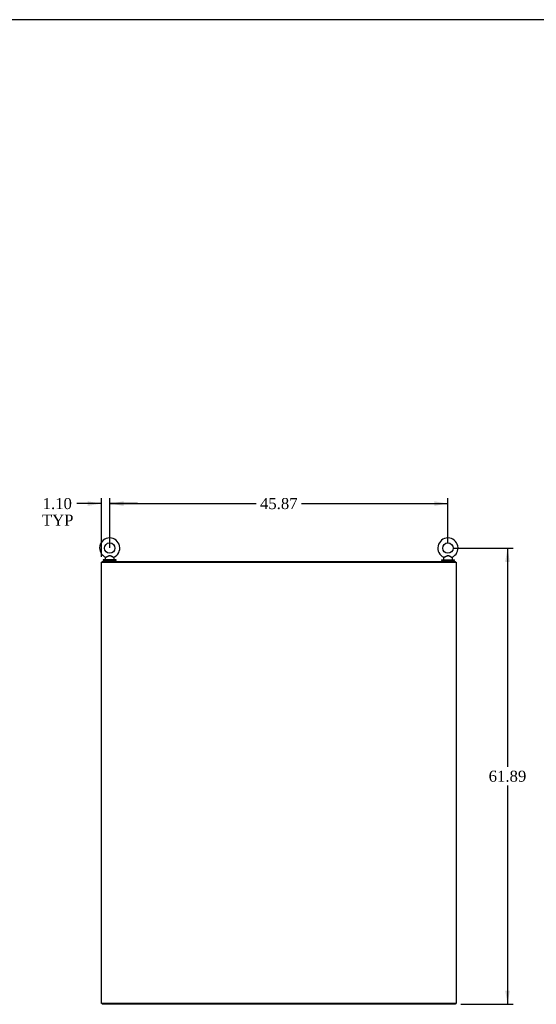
# Model space of a CAD drawing. Header units: inches. Extents: x 1 to 299, y -2 to 199.
# Tile 54 of 57: x 164 to 234, y 65 to 199. Entities that reach past the tile are written whole.
import ezdxf
from ezdxf.enums import TextEntityAlignment as Align

# ---------------------------------------------------------------- set-up
doc = ezdxf.new("R2010")
doc.units = ezdxf.units.IN
doc.header["$MEASUREMENT"] = 0
for name, color, linetype in [('COM71210-10', 7, 'Continuous'), ('COM71298-1', 7, 'Continuous'), ('COM71299-1', 7, 'Continuous'), ('Default', 7, 'Continuous'), ('SCS86414', 7, 'Continuous'), ('WAF25377', 7, 'Continuous'), ('WAM254785', 7, 'Continuous')]:
    doc.layers.add(name, color=color, linetype=linetype)
doc.styles.add('SEACAD_Times_New_Roman', font='times.ttf')
doc.dimstyles.new('HAMMOND_(STH_-_300x200)', dxfattribs={"dimtxt": 1.5, "dimasz": 1.875, "dimexe": 0.75, "dimexo": 0.75, "dimgap": 0.375, "dimtad": 0, "dimtih": 1, "dimtoh": 1, "dimzin": 0, "dimdsep": 46, "dimtxsty": 'SEACAD_Times_New_Roman', "dimblk1": '_SE_FILLED', "dimblk2": '_SE_FILLED', "dimsah": 1, "dimcen": 0.75, "dimadec": 0, "dimazin": 0, "dimtfac": 0.8, "dimtofl": 0, "dimtmove": 0, "dimatfit": 3, "dimfxl": 1, "dimtolj": 1, "dimtzin": 0, "dimarcsym": 0})

# ---------------------------------------------------------------- blocks, each defined once
blk = doc.blocks.new('SE5')
at = {"layer": 'COM71210-10', "color": 7, "linetype": 'Continuous'}
for p, q in [((175.48, 65.46), (175.48, 125.33)), ((175.48, 125.33), (175.67, 125.33)), ((175.67, 125.33), (223.35, 125.33)), ((223.35, 125.33), (223.54, 125.33)), ((223.54, 125.33), (223.54, 65.46)), ((175.67, 65.46), (175.48, 65.46)), ((223.35, 65.46), (175.67, 65.46)), ((223.54, 65.46), (223.35, 65.46))]:
    blk.add_line(p, q, dxfattribs=at)
at = {"layer": 'COM71298-1', "color": 7, "linetype": 'Continuous'}
for p, q in [((175.57, 125.43), (223.44, 125.43)), ((175.57, 125.33), (175.57, 125.43)), ((223.44, 125.33), (223.44, 125.43))]:
    blk.add_line(p, q, dxfattribs=at)
at = {"layer": 'COM71299-1', "color": 7, "linetype": 'Continuous'}
for p, q in [((175.57, 65.46), (175.57, 65.37)), ((223.44, 65.46), (223.44, 65.37)), ((223.44, 65.37), (175.57, 65.37))]:
    blk.add_line(p, q, dxfattribs=at)
at = {"layer": 'SCS86414', "color": 7, "linetype": 'Continuous'}
for p, q in [((175.95, 125.85), (175.95, 125.73)), ((176.03, 125.96), (175.96, 125.88)), ((177.18, 125.88), (177.12, 125.96)), ((177.2, 125.73), (177.2, 125.85)), ((221.82, 125.85), (221.82, 125.73)), ((221.9, 125.96), (221.83, 125.88)), ((223.05, 125.88), (222.99, 125.96)), ((223.07, 125.73), (223.07, 125.85))]:
    blk.add_line(p, q, dxfattribs=at)
for centre in [(176.57, 127.26), (222.44, 127.26)]:
    blk.add_circle(centre, 0.704, dxfattribs=at)
for centre, radius, start, end in [((176.57, 127.26), 1.37, 90, 245.9729), ((176.57, 127.26), 1.37, 293.9968, 90), ((222.44, 127.26), 1.37, 90, 245.9729), ((222.44, 127.26), 1.37, 293.9968, 90), ((176.01, 125.85), 0.06, 140.3214, 180), ((176.01, 125.73), 0.06, 180, 270), ((177.14, 125.98), 0.03, 118.4473, 242.1084), ((177.14, 125.73), 0.06, 270, 0), ((177.14, 125.85), 0.06, 0, 39.6786), ((221.88, 125.85), 0.06, 140.3214, 180), ((221.88, 125.73), 0.06, 180, 270), ((223.01, 125.98), 0.03, 118.4473, 242.1084), ((223.01, 125.73), 0.06, 270, 0), ((223.01, 125.85), 0.06, 0, 39.6786)]:
    blk.add_arc(centre, radius, start, end, dxfattribs=at)
for points, knots in [([(176.01, 126.01), (176.01, 126.01), (176.01, 126.01), (176.02, 126.01), (176.04, 126.02), (176.12, 126.06), (176.17, 126.09), (176.28, 126.14), (176.34, 126.17), (176.45, 126.21), (176.52, 126.23), (176.61, 126.23), (176.65, 126.22), (176.71, 126.21), (176.74, 126.2), (176.83, 126.16), (176.88, 126.13), (176.99, 126.08), (177.04, 126.05), (177.11, 126.02), (177.13, 126.01), (177.13, 126.01), (177.13, 126.01), (177.13, 126.01)], [0.4346054, 0.4346054, 0.4346054, 0.4346054, 0.4375, 0.4375, 0.5, 0.5, 0.5625, 0.5625, 0.625, 0.625, 0.6875, 0.6875, 0.71875, 0.71875, 0.75, 0.75, 0.8125, 0.8125, 0.875, 0.875, 0.9375, 0.9375, 0.9436464, 0.9436464, 0.9436464, 0.9436464]), ([(177.12, 125.96), (177.12, 125.96), (177.1, 125.97), (177.04, 126.01), (176.99, 126.03), (176.91, 126.08), (176.89, 126.09), (176.83, 126.12), (176.8, 126.14), (176.74, 126.17), (176.71, 126.18), (176.65, 126.2), (176.62, 126.21), (176.56, 126.22), (176.52, 126.21), (176.46, 126.19), (176.43, 126.18), (176.34, 126.14), (176.29, 126.11), (176.18, 126.05), (176.13, 126.02), (176.06, 125.98), (176.03, 125.96), (176.03, 125.96), (176.02, 125.96), (176.02, 125.96)], [0.0683017, 0.0683017, 0.0683017, 0.0683017, 0.125, 0.125, 0.1875, 0.1875, 0.21875, 0.21875, 0.25, 0.25, 0.28125, 0.28125, 0.3125, 0.3125, 0.34375, 0.34375, 0.375, 0.375, 0.4375, 0.4375, 0.5, 0.5, 0.5625, 0.5625, 0.5685641, 0.5685641, 0.5685641, 0.5685641]), ([(221.91, 126.02), (221.89, 126.01), (221.88, 126.01), (221.89, 126.01), (221.91, 126.02), (221.99, 126.06), (222.04, 126.09), (222.15, 126.14), (222.21, 126.17), (222.32, 126.21), (222.39, 126.23), (222.48, 126.23), (222.52, 126.22), (222.58, 126.21), (222.61, 126.2), (222.7, 126.16), (222.75, 126.13), (222.86, 126.08), (222.91, 126.05), (222.98, 126.02), (223, 126.01), (223, 126.01), (223, 126.01), (223, 126.01)], [0.3917383, 0.3917383, 0.3917383, 0.3917383, 0.4375, 0.4375, 0.5, 0.5, 0.5625, 0.5625, 0.625, 0.625, 0.6875, 0.6875, 0.71875, 0.71875, 0.75, 0.75, 0.8125, 0.8125, 0.875, 0.875, 0.9375, 0.9375, 0.9436464, 0.9436464, 0.9436464, 0.9436464]), ([(222.99, 125.96), (222.99, 125.96), (222.97, 125.97), (222.91, 126.01), (222.86, 126.03), (222.78, 126.08), (222.76, 126.09), (222.7, 126.12), (222.67, 126.14), (222.61, 126.17), (222.58, 126.18), (222.52, 126.2), (222.49, 126.21), (222.43, 126.22), (222.39, 126.21), (222.33, 126.19), (222.3, 126.18), (222.21, 126.14), (222.16, 126.11), (222.05, 126.05), (222, 126.02), (221.93, 125.98), (221.9, 125.96), (221.9, 125.96), (221.89, 125.96), (221.89, 125.96)], [0.0683017, 0.0683017, 0.0683017, 0.0683017, 0.125, 0.125, 0.1875, 0.1875, 0.21875, 0.21875, 0.25, 0.25, 0.28125, 0.28125, 0.3125, 0.3125, 0.34375, 0.34375, 0.375, 0.375, 0.4375, 0.4375, 0.5, 0.5, 0.5625, 0.5625, 0.5685641, 0.5685641, 0.5685641, 0.5685641])]:
    blk.add_open_spline(points, degree=3, knots=knots, dxfattribs=at)
at = {"layer": 'WAF25377', "color": 7, "linetype": 'Continuous'}
for p, q in [((177.45, 125.67), (175.7, 125.67)), ((175.7, 125.67), (175.7, 125.55)), ((177.45, 125.55), (175.7, 125.55)), ((177.45, 125.55), (177.45, 125.67)), ((221.57, 125.67), (223.32, 125.67)), ((221.57, 125.67), (221.57, 125.55)), ((221.57, 125.55), (223.32, 125.55)), ((223.32, 125.55), (223.32, 125.67))]:
    blk.add_line(p, q, dxfattribs=at)
at = {"layer": 'WAM254785', "color": 7, "linetype": 'Continuous'}
for p, q in [((175.82, 125.55), (175.82, 125.43)), ((177.32, 125.43), (177.32, 125.55)), ((221.69, 125.55), (221.69, 125.43)), ((223.19, 125.43), (223.19, 125.55))]:
    blk.add_line(p, q, dxfattribs=at)
blk = doc.blocks.new('DMBLK9')
at = {"layer": 'Default', "linetype": 'Continuous', "transparency": 16777216}
for points in [[(178.45, 133.6), (176.57, 133.29), (178.45, 132.98)], [(220.57, 133.6), (220.57, 132.98), (222.44, 133.29)]]:
    blk.add_hatch(color=7, dxfattribs=at).paths.add_polyline_path(points)
at = {"layer": 'Default', "color": 7, "linetype": 'Continuous', "transparency": 16777216}
for p, q in [((176.57, 127.3), (176.57, 134.04)), ((222.44, 128.01), (222.44, 134.04)), ((176.57, 133.29), (196.42, 133.29)), ((202.59, 133.29), (222.44, 133.29))]:
    blk.add_line(p, q, dxfattribs=at)
at = {"layer": 'Default', "color": 7, "linetype": 'Continuous', "transparency": 16777216, "style": 'SEACAD_Times_New_Roman'}
blk.add_text('45.87', height=1.5, dxfattribs=at).set_placement((196.95, 134.04), align=Align.TOP_LEFT)
blk = doc.blocks.new('_SE_FILLED')
at = {"color": 0}
blk.add_line((0, 0), (-1, 0), dxfattribs=at)
blk.add_solid([(0, 0), (-1, -0.1665), (-1, 0.1665), (0, 0)], dxfattribs=at)
blk = doc.blocks.new('DMBLK10')
at = {"layer": 'Default', "linetype": 'Continuous', "transparency": 16777216}
for points in [[(230.83, 125.38), (230.52, 127.26), (230.2, 125.38)], [(230.83, 67.24), (230.2, 67.24), (230.52, 65.37)]]:
    blk.add_hatch(color=7, dxfattribs=at).paths.add_polyline_path(points)
at = {"layer": 'Default', "color": 7, "linetype": 'Continuous', "transparency": 16777216}
for p, q in [((223.19, 127.26), (231.27, 127.26)), ((230.52, 127.26), (230.52, 97.59)), ((230.52, 95.04), (230.52, 65.37)), ((224.19, 65.37), (231.27, 65.37))]:
    blk.add_line(p, q, dxfattribs=at)
at = {"layer": 'Default', "color": 7, "linetype": 'Continuous', "transparency": 16777216, "style": 'SEACAD_Times_New_Roman'}
blk.add_text('61.89', height=1.5, dxfattribs=at).set_placement((227.96, 97.06), align=Align.TOP_LEFT)
blk = doc.blocks.new('DMBLK18')
at = {"layer": 'Default', "linetype": 'Continuous', "transparency": 16777216}
for points in [[(173.6, 133.6), (173.6, 132.98), (175.48, 133.29)], [(178.45, 133.6), (176.57, 133.29), (178.45, 132.98)]]:
    blk.add_hatch(color=7, dxfattribs=at).paths.add_polyline_path(points)
at = {"layer": 'Default', "color": 7, "linetype": 'Continuous', "transparency": 16777216}
for p, q in [((175.48, 126.08), (175.48, 134.04)), ((176.57, 128.71), (176.57, 134.04)), ((175.48, 133.29), (172.1, 133.29)), ((180.32, 133.29), (176.57, 133.29))]:
    blk.add_line(p, q, dxfattribs=at)
at = {"layer": 'Default', "color": 7, "linetype": 'Continuous', "transparency": 16777216, "style": 'SEACAD_Times_New_Roman'}
for s, p in [('1.10', (167.48, 134.04)), ('TYP', (167.38, 131.79))]:
    blk.add_text(s, height=1.5, dxfattribs=at).set_placement(p, align=Align.TOP_LEFT)
blk = doc.blocks.new('BORDER')
at = {"layer": 'Default', "color": 7, "linetype": 'Continuous'}
blk.add_line((0, 27.86), (-41.86, 27.86), dxfattribs=at)

msp = doc.modelspace()

# ---------------------------------------------------------------- block references
at = {"layer": 'Default', "color": 7, "xscale": 7.12, "yscale": 7.12, "zscale": 7.12}
msp.add_blockref('BORDER', (299.411, 0.564), dxfattribs=at)
at = {"layer": 'Default'}
msp.add_blockref('SE5', (0, 0), dxfattribs=at)

# ---------------------------------------------------------------- dimensions: what is measured, and where the dimension line sits
at = {"layer": 'Default', "color": 7, "linetype": 'Continuous'}
for base, p1, p2, text, picture, middle in [((175.477188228, 133.289965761), (176.572188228, 127.960712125), (175.477188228, 125.332167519), '\\A1;<>\\PTYP', 'DMBLK18', (172.095461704, 133.289965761)), ((222.442, 133.29), (176.572, 126.552), (222.442, 127.256), '\\A1;<>', 'DMBLK9', (199.507, 133.29))]:
    dim = msp.add_linear_dim(base=base, p1=p1, p2=p2, text=text, dimstyle='HAMMOND_(STH_-_300x200)', dxfattribs=at)
    dim.commit()
    dim.dimension.update_dxf_attribs({"geometry": picture, "text_midpoint": middle, "dimtype": 160})
dim = msp.add_linear_dim(base=(230.516, 65.367), p1=(222.442, 127.256), p2=(223.442, 65.367), angle=90, text='\\A1;<>', dimstyle='HAMMOND_(STH_-_300x200)', dxfattribs=at)
dim.commit()
dim.dimension.update_dxf_attribs({"geometry": 'DMBLK10', "text_midpoint": (230.516, 96.312), "dimtype": 160})

doc.saveas('drawing.dxf')
